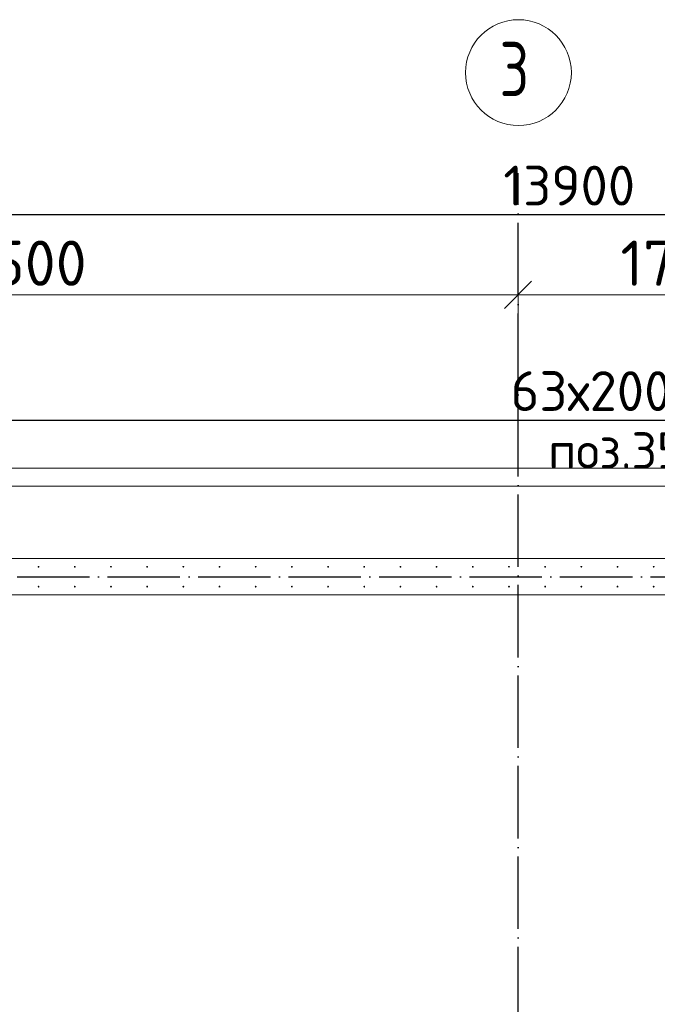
# Model space of a CAD drawing. Header units: millimetres. Extents: x -3725 to 93325, y -74170 to 82591.
# Tile 76 of 139: x 63945 to 67470, y 35417 to 40858. Entities that reach past the tile are written whole.
import ezdxf

# ---------------------------------------------------------------- set-up
doc = ezdxf.new("R2010")
doc.units = ezdxf.units.MM
doc.header["$PDMODE"] = 65
for name, pattern in [('______11', [500, 400, -50, 0, -50]), ('______3', [500, 400, -100]), ('______5', [1100, 800, -100, 100, -100])]:
    doc.linetypes.add(name, pattern=pattern)
for name, color, linetype, lineweight in [('Standard', 7, 'Continuous', 25), ('Арм.стержн. Выпуски', 180, 'Continuous', 35), ('Балка_ общее', 7, '______3', 13), ('Размерная линия_ общее', 7, 'Continuous', 13), ('Стена_ общее', 7, 'Continuous', 35), ('Фундамент (1)', 7, 'Continuous', 35)]:
    doc.layers.add(name, color=color, linetype=linetype, lineweight=lineweight)
doc.layers.add('Осевая линия_ общее', color=7, linetype='______5', lineweight=13, true_color=0xa0a0a0)
doc.styles.add('ISOCPEUR', font='ISOCPEUR')
doc.dimstyles.new('DIMSTYLE_18', dxfattribs={"dimtxt": 220, "dimasz": 250, "dimexe": 0, "dimexo": 0, "dimgap": 110, "dimtad": 2, "dimdec": 0, "dimrnd": 1, "dimzin": 12, "dimdsep": 46, "dimtxsty": 'ISOCPEUR', "dimblk1": 'ALL_ML_STRICH', "dimblk2": 'ALL_ML_STRICH', "dimsah": 1, "dimcen": 0, "dimclrd": 7, "dimclre": 256, "dimclrt": 7, "dimadec": 0, "dimazin": 0, "dimtfac": 1, "dimtdec": 0, "dimtix": 1, "dimtmove": 2, "dimatfit": 3, "dimfxl": 0, "dimtzin": 0, "dimlwd": 0, "dimlwe": -3, "dimarcsym": 0})
doc.dimstyles.new('DIMSTYLE_3', dxfattribs={"dimtxt": 220, "dimasz": 250, "dimexe": 0, "dimexo": 0, "dimgap": 110, "dimtad": 2, "dimdec": 0, "dimrnd": 5, "dimzin": 12, "dimdsep": 46, "dimtxsty": 'ISOCPEUR', "dimblk1": 'ALL_ML_STRICH', "dimblk2": 'ALL_ML_STRICH', "dimsah": 1, "dimcen": 0, "dimclrd": 7, "dimclre": 256, "dimclrt": 7, "dimadec": 0, "dimazin": 0, "dimtfac": 1, "dimtdec": 0, "dimtix": 1, "dimtmove": 2, "dimatfit": 3, "dimfxl": 0, "dimtzin": 0, "dimlwd": 0, "dimlwe": -3, "dimarcsym": 0})
doc.dimstyles.new('DIMSTYLE_7', dxfattribs={"dimtxt": 250, "dimasz": 250, "dimexe": 0, "dimexo": 0, "dimgap": 125, "dimtad": 2, "dimdec": 0, "dimrnd": 5, "dimzin": 12, "dimdsep": 46, "dimtxsty": 'ISOCPEUR', "dimblk1": 'ALL_ML_STRICH', "dimblk2": 'ALL_ML_STRICH', "dimsah": 1, "dimcen": 0, "dimclrd": 7, "dimclre": 256, "dimclrt": 7, "dimadec": 0, "dimazin": 0, "dimtfac": 1, "dimtdec": 0, "dimtix": 1, "dimtmove": 2, "dimatfit": 3, "dimfxl": 0, "dimtzin": 0, "dimlwd": 0, "dimlwe": -3, "dimarcsym": 0})

# ---------------------------------------------------------------- blocks, each defined once
blk = doc.blocks.new('ALL_ML_STRICH')
at = {"color": 0, "linetype": 'ByBlock', "lineweight": -2}
for p, q in [((0, -0.5), (0, 0.5)), ((-0.3, -0.3), (0.3, 0.3)), ((-1, 0), (0.5, 0))]:
    blk.add_line(p, q, dxfattribs=at)
blk = doc.blocks.new('*D337')
at = {"layer": 'DEFPOINTS', "color": 7, "linetype": 'Continuous', "lineweight": 13, "transparency": 33554687}
for p in [(61200, 39337.3), (66700, 38799.4), (61200, 38757.8)]:
    blk.add_point(p, dxfattribs=at)
at = {"layer": 'Балка_ общее', "color": 251, "linetype": 'Continuous', "lineweight": -2, "true_color": 0x656565, "transparency": 33554687}
for p, q in [((61200, 38767.8), (61200, 39337.3)), ((66700, 38809.4), (66700, 39337.3))]:
    blk.add_line(p, q, dxfattribs=at)
at = {"layer": 'Балка_ общее', "color": 7, "linetype": 'Continuous', "lineweight": -2, "transparency": 33554687}
blk.add_line((61200, 39337.3), (66700, 39337.3), dxfattribs=at)
at = {"layer": 'Балка_ общее', "color": 7, "linetype": 'Continuous', "lineweight": 13, "transparency": 33554687, "xscale": 250, "yscale": 250, "zscale": 250, "rotation": 180}
blk.add_blockref('ALL_ML_STRICH', (61200, 39337.3), dxfattribs=at)
at = {"layer": 'Балка_ общее', "color": 7, "linetype": 'Continuous', "lineweight": 13, "transparency": 33554687, "xscale": 250, "yscale": 250, "zscale": 250}
blk.add_blockref('ALL_ML_STRICH', (66700, 39337.3), dxfattribs=at)
at = {"layer": 'Балка_ общее', "color": 7, "linetype": 'Continuous', "lineweight": 13, "transparency": 33554687, "insert": (63962.5, 39512.3), "char_height": 250, "width": 1000, "attachment_point": 5, "style": 'ISOCPEUR'}
blk.add_mtext('\\A1;{5500}', dxfattribs=at)
blk = doc.blocks.new('*D338')
at = {"layer": 'DEFPOINTS', "color": 7, "linetype": 'Continuous', "lineweight": 13, "transparency": 33554687}
for p in [(66700, 39337.3), (66700, 38799.4), (68400, 38757.8)]:
    blk.add_point(p, dxfattribs=at)
at = {"layer": 'Балка_ общее', "color": 251, "linetype": 'Continuous', "lineweight": -2, "true_color": 0x656565, "transparency": 33554687}
for p, q in [((66700, 38809.4), (66700, 39337.3)), ((68400, 38767.8), (68400, 39337.3))]:
    blk.add_line(p, q, dxfattribs=at)
at = {"layer": 'Балка_ общее', "color": 7, "linetype": 'Continuous', "lineweight": -2, "transparency": 33554687}
blk.add_line((66700, 39337.3), (68400, 39337.3), dxfattribs=at)
at = {"layer": 'Балка_ общее', "color": 7, "linetype": 'Continuous', "lineweight": 13, "transparency": 33554687, "xscale": 250, "yscale": 250, "zscale": 250, "rotation": 180}
blk.add_blockref('ALL_ML_STRICH', (66700, 39337.3), dxfattribs=at)
at = {"layer": 'Балка_ общее', "color": 7, "linetype": 'Continuous', "lineweight": 13, "transparency": 33554687, "xscale": 250, "yscale": 250, "zscale": 250}
blk.add_blockref('ALL_ML_STRICH', (68400, 39337.3), dxfattribs=at)
at = {"layer": 'Балка_ общее', "color": 7, "linetype": 'Continuous', "lineweight": 13, "transparency": 33554687, "insert": (67587.5, 39512.3), "char_height": 250, "width": 1000, "attachment_point": 5, "style": 'ISOCPEUR'}
blk.add_mtext('\\A1;{1700}', dxfattribs=at)
blk = doc.blocks.new('*D516')
at = {"layer": 'DEFPOINTS', "color": 7, "linetype": 'Continuous', "lineweight": 13, "transparency": 33554687}
for p in [(61250, 38645.5), (61250, 37835), (73850, 37835)]:
    blk.add_point(p, dxfattribs=at)
at = {"layer": 'Размерная линия_ общее', "color": 253, "linetype": 'Continuous', "lineweight": -2, "true_color": 0xa0a0a0, "transparency": 33554687}
for p, q in [((61250, 37855), (61250, 38645.5)), ((73850, 37855), (73850, 38645.5))]:
    blk.add_line(p, q, dxfattribs=at)
at = {"layer": 'Размерная линия_ общее', "color": 7, "linetype": 'Continuous', "lineweight": -2, "transparency": 33554687}
blk.add_line((61250, 38645.5), (73850, 38645.5), dxfattribs=at)
at = {"layer": 'Размерная линия_ общее', "color": 7, "linetype": 'Continuous', "lineweight": 13, "transparency": 33554687, "xscale": 250, "yscale": 250, "zscale": 250, "rotation": 180}
blk.add_blockref('ALL_ML_STRICH', (61250, 38645.5), dxfattribs=at)
at = {"layer": 'Размерная линия_ общее', "color": 7, "linetype": 'Continuous', "lineweight": 13, "transparency": 33554687, "xscale": 250, "yscale": 250, "zscale": 250}
blk.add_blockref('ALL_ML_STRICH', (73850, 38645.5), dxfattribs=at)
at = {"layer": 'Размерная линия_ общее', "color": 7, "linetype": 'Continuous', "lineweight": 13, "transparency": 33554687, "insert": (66659, 38915.5), "char_height": 220, "width": 11, "attachment_point": 1, "line_spacing_factor": 0.60241, "style": 'ISOCPEUR'}
blk.add_mtext('63х200=12600', dxfattribs=at)
blk = doc.blocks.new('*D530')
at = {"layer": 'DEFPOINTS', "color": 7, "linetype": 'Continuous', "lineweight": 13, "transparency": 33554687}
for p in [(60000, 39948.2), (73900, 39862), (60000, 39780.9)]:
    blk.add_point(p, dxfattribs=at)
at = {"layer": 'Размерная линия_ общее', "color": 253, "linetype": 'Continuous', "lineweight": -2, "true_color": 0xa0a0a0, "transparency": 33554687}
for p, q in [((60000, 39848.2), (60000, 39780.9)), ((73900, 39780.9), (73900, 39780.9))]:
    blk.add_line(p, q, dxfattribs=at)
at = {"layer": 'Размерная линия_ общее', "color": 7, "linetype": 'Continuous', "lineweight": -2, "transparency": 33554687}
blk.add_line((60000, 39780.9), (73900, 39780.9), dxfattribs=at)
at = {"layer": 'Размерная линия_ общее', "color": 7, "linetype": 'Continuous', "lineweight": 13, "transparency": 33554687, "xscale": 250, "yscale": 250, "zscale": 250, "rotation": 180}
blk.add_blockref('ALL_ML_STRICH', (60000, 39780.9), dxfattribs=at)
at = {"layer": 'Размерная линия_ общее', "color": 7, "linetype": 'Continuous', "lineweight": 13, "transparency": 33554687, "xscale": 250, "yscale": 250, "zscale": 250}
blk.add_blockref('ALL_ML_STRICH', (73900, 39780.9), dxfattribs=at)
at = {"layer": 'Размерная линия_ общее', "color": 7, "linetype": 'Continuous', "lineweight": 13, "transparency": 33554687, "insert": (66983, 39940.9), "char_height": 220, "width": 1100, "attachment_point": 5, "style": 'ISOCPEUR'}
blk.add_mtext('\\A1;{13900}', dxfattribs=at)
blk = doc.blocks.new('СЛОЖНЫЙ_ОБЪЕКТ_6')
at = {"layer": 'Осевая линия_ общее', "color": 253, "linetype": '______11', "lineweight": -3, "true_color": 0xa0a0a0, "transparency": 33554687}
for p, q in [((66700, 15830), (66700, 40010)), ((56930, 37780), (74900, 37780))]:
    blk.add_line(p, q, dxfattribs=at)
at = {"layer": 'Осевая линия_ общее', "color": 7, "linetype": 'Continuous', "lineweight": 13, "transparency": 33554687}
blk.add_circle((66702.4, 40565.3), 292.4, dxfattribs=at)
at = {"layer": 'Осевая линия_ общее', "color": 7, "linetype": 'Continuous', "lineweight": 13, "transparency": 33554687, "insert": (66597.4, 40434.8), "char_height": 300, "width": 326.407, "attachment_point": 7, "style": 'ISOCPEUR'}
blk.add_mtext('\\W0.78;3', dxfattribs=at)
at = {"layer": 'Балка_ общее', "color": 7, "linetype": 'Continuous', "lineweight": 13, "transparency": 33554687}
for base, p1, p2, picture, middle in [((66700, 39337.3), (61200, 38767.8), (66700, 38809.4), '*D337', (63962.5, 39512.3)), ((68400, 39337.3), (66700, 38809.4), (68400, 38767.8), '*D338', (67587.5, 39512.3))]:
    dim = blk.add_linear_dim(base=base, p1=p1, p2=p2, dimstyle='DIMSTYLE_7', override={"dimpost": '<>', "dimclrd": 7, "dimclre": 251, "dimclrt": 7, "dimlwd": 0, "dimlwe": 65533}, dxfattribs=at)
    dim.commit()
    dim.dimension.update_dxf_attribs({"geometry": picture, "text_midpoint": middle, "dimtype": 160})

msp = doc.modelspace()

# ---------------------------------------------------------------- hatches: boundary and pattern name
at = {"layer": 'Арм.стержн. Выпуски', "linetype": 'Continuous', "lineweight": 35, "transparency": 33554687}
for points in [[(64055, 37835), (64054.6, 37836.9), (64053.5, 37838.5), (64051.9, 37839.6), (64050, 37840), (64048.1, 37839.6), (64046.5, 37838.5), (64045.4, 37836.9), (64045, 37835), (64045.4, 37833.1), (64046.5, 37831.5), (64048.1, 37830.4), (64050, 37830), (64051.9, 37830.4), (64053.5, 37831.5), (64054.6, 37833.1)], [(64255, 37835), (64254.6, 37836.9), (64253.5, 37838.5), (64251.9, 37839.6), (64250, 37840), (64248.1, 37839.6), (64246.5, 37838.5), (64245.4, 37836.9), (64245, 37835), (64245.4, 37833.1), (64246.5, 37831.5), (64248.1, 37830.4), (64250, 37830), (64251.9, 37830.4), (64253.5, 37831.5), (64254.6, 37833.1)], [(64455, 37835), (64454.6, 37836.9), (64453.5, 37838.5), (64451.9, 37839.6), (64450, 37840), (64448.1, 37839.6), (64446.5, 37838.5), (64445.4, 37836.9), (64445, 37835), (64445.4, 37833.1), (64446.5, 37831.5), (64448.1, 37830.4), (64450, 37830), (64451.9, 37830.4), (64453.5, 37831.5), (64454.6, 37833.1)], [(64655, 37835), (64654.6, 37836.9), (64653.5, 37838.5), (64651.9, 37839.6), (64650, 37840), (64648.1, 37839.6), (64646.5, 37838.5), (64645.4, 37836.9), (64645, 37835), (64645.4, 37833.1), (64646.5, 37831.5), (64648.1, 37830.4), (64650, 37830), (64651.9, 37830.4), (64653.5, 37831.5), (64654.6, 37833.1)], [(64855, 37835), (64854.6, 37836.9), (64853.5, 37838.5), (64851.9, 37839.6), (64850, 37840), (64848.1, 37839.6), (64846.5, 37838.5), (64845.4, 37836.9), (64845, 37835), (64845.4, 37833.1), (64846.5, 37831.5), (64848.1, 37830.4), (64850, 37830), (64851.9, 37830.4), (64853.5, 37831.5), (64854.6, 37833.1)], [(65055, 37835), (65054.6, 37836.9), (65053.5, 37838.5), (65051.9, 37839.6), (65050, 37840), (65048.1, 37839.6), (65046.5, 37838.5), (65045.4, 37836.9), (65045, 37835), (65045.4, 37833.1), (65046.5, 37831.5), (65048.1, 37830.4), (65050, 37830), (65051.9, 37830.4), (65053.5, 37831.5), (65054.6, 37833.1)], [(65255, 37835), (65254.6, 37836.9), (65253.5, 37838.5), (65251.9, 37839.6), (65250, 37840), (65248.1, 37839.6), (65246.5, 37838.5), (65245.4, 37836.9), (65245, 37835), (65245.4, 37833.1), (65246.5, 37831.5), (65248.1, 37830.4), (65250, 37830), (65251.9, 37830.4), (65253.5, 37831.5), (65254.6, 37833.1)], [(65455, 37835), (65454.6, 37836.9), (65453.5, 37838.5), (65451.9, 37839.6), (65450, 37840), (65448.1, 37839.6), (65446.5, 37838.5), (65445.4, 37836.9), (65445, 37835), (65445.4, 37833.1), (65446.5, 37831.5), (65448.1, 37830.4), (65450, 37830), (65451.9, 37830.4), (65453.5, 37831.5), (65454.6, 37833.1)], [(65655, 37835), (65654.6, 37836.9), (65653.5, 37838.5), (65651.9, 37839.6), (65650, 37840), (65648.1, 37839.6), (65646.5, 37838.5), (65645.4, 37836.9), (65645, 37835), (65645.4, 37833.1), (65646.5, 37831.5), (65648.1, 37830.4), (65650, 37830), (65651.9, 37830.4), (65653.5, 37831.5), (65654.6, 37833.1)], [(65855, 37835), (65854.6, 37836.9), (65853.5, 37838.5), (65851.9, 37839.6), (65850, 37840), (65848.1, 37839.6), (65846.5, 37838.5), (65845.4, 37836.9), (65845, 37835), (65845.4, 37833.1), (65846.5, 37831.5), (65848.1, 37830.4), (65850, 37830), (65851.9, 37830.4), (65853.5, 37831.5), (65854.6, 37833.1)], [(66055, 37835), (66054.6, 37836.9), (66053.5, 37838.5), (66051.9, 37839.6), (66050, 37840), (66048.1, 37839.6), (66046.5, 37838.5), (66045.4, 37836.9), (66045, 37835), (66045.4, 37833.1), (66046.5, 37831.5), (66048.1, 37830.4), (66050, 37830), (66051.9, 37830.4), (66053.5, 37831.5), (66054.6, 37833.1)], [(66255, 37835), (66254.6, 37836.9), (66253.5, 37838.5), (66251.9, 37839.6), (66250, 37840), (66248.1, 37839.6), (66246.5, 37838.5), (66245.4, 37836.9), (66245, 37835), (66245.4, 37833.1), (66246.5, 37831.5), (66248.1, 37830.4), (66250, 37830), (66251.9, 37830.4), (66253.5, 37831.5), (66254.6, 37833.1)], [(66455, 37835), (66454.6, 37836.9), (66453.5, 37838.5), (66451.9, 37839.6), (66450, 37840), (66448.1, 37839.6), (66446.5, 37838.5), (66445.4, 37836.9), (66445, 37835), (66445.4, 37833.1), (66446.5, 37831.5), (66448.1, 37830.4), (66450, 37830), (66451.9, 37830.4), (66453.5, 37831.5), (66454.6, 37833.1)], [(66655, 37835), (66654.6, 37836.9), (66653.5, 37838.5), (66651.9, 37839.6), (66650, 37840), (66648.1, 37839.6), (66646.5, 37838.5), (66645.4, 37836.9), (66645, 37835), (66645.4, 37833.1), (66646.5, 37831.5), (66648.1, 37830.4), (66650, 37830), (66651.9, 37830.4), (66653.5, 37831.5), (66654.6, 37833.1)], [(66855, 37835), (66854.6, 37836.9), (66853.5, 37838.5), (66851.9, 37839.6), (66850, 37840), (66848.1, 37839.6), (66846.5, 37838.5), (66845.4, 37836.9), (66845, 37835), (66845.4, 37833.1), (66846.5, 37831.5), (66848.1, 37830.4), (66850, 37830), (66851.9, 37830.4), (66853.5, 37831.5), (66854.6, 37833.1)], [(67055, 37835), (67054.6, 37836.9), (67053.5, 37838.5), (67051.9, 37839.6), (67050, 37840), (67048.1, 37839.6), (67046.5, 37838.5), (67045.4, 37836.9), (67045, 37835), (67045.4, 37833.1), (67046.5, 37831.5), (67048.1, 37830.4), (67050, 37830), (67051.9, 37830.4), (67053.5, 37831.5), (67054.6, 37833.1)], [(67255, 37835), (67254.6, 37836.9), (67253.5, 37838.5), (67251.9, 37839.6), (67250, 37840), (67248.1, 37839.6), (67246.5, 37838.5), (67245.4, 37836.9), (67245, 37835), (67245.4, 37833.1), (67246.5, 37831.5), (67248.1, 37830.4), (67250, 37830), (67251.9, 37830.4), (67253.5, 37831.5), (67254.6, 37833.1)], [(67455, 37835), (67454.6, 37836.9), (67453.5, 37838.5), (67451.9, 37839.6), (67450, 37840), (67448.1, 37839.6), (67446.5, 37838.5), (67445.4, 37836.9), (67445, 37835), (67445.4, 37833.1), (67446.5, 37831.5), (67448.1, 37830.4), (67450, 37830), (67451.9, 37830.4), (67453.5, 37831.5), (67454.6, 37833.1)], [(64055, 37725), (64054.6, 37726.9), (64053.5, 37728.5), (64051.9, 37729.6), (64050, 37730), (64048.1, 37729.6), (64046.5, 37728.5), (64045.4, 37726.9), (64045, 37725), (64045.4, 37723.1), (64046.5, 37721.5), (64048.1, 37720.4), (64050, 37720), (64051.9, 37720.4), (64053.5, 37721.5), (64054.6, 37723.1)], [(64255, 37725), (64254.6, 37726.9), (64253.5, 37728.5), (64251.9, 37729.6), (64250, 37730), (64248.1, 37729.6), (64246.5, 37728.5), (64245.4, 37726.9), (64245, 37725), (64245.4, 37723.1), (64246.5, 37721.5), (64248.1, 37720.4), (64250, 37720), (64251.9, 37720.4), (64253.5, 37721.5), (64254.6, 37723.1)], [(64455, 37725), (64454.6, 37726.9), (64453.5, 37728.5), (64451.9, 37729.6), (64450, 37730), (64448.1, 37729.6), (64446.5, 37728.5), (64445.4, 37726.9), (64445, 37725), (64445.4, 37723.1), (64446.5, 37721.5), (64448.1, 37720.4), (64450, 37720), (64451.9, 37720.4), (64453.5, 37721.5), (64454.6, 37723.1)], [(64655, 37725), (64654.6, 37726.9), (64653.5, 37728.5), (64651.9, 37729.6), (64650, 37730), (64648.1, 37729.6), (64646.5, 37728.5), (64645.4, 37726.9), (64645, 37725), (64645.4, 37723.1), (64646.5, 37721.5), (64648.1, 37720.4), (64650, 37720), (64651.9, 37720.4), (64653.5, 37721.5), (64654.6, 37723.1)], [(64855, 37725), (64854.6, 37726.9), (64853.5, 37728.5), (64851.9, 37729.6), (64850, 37730), (64848.1, 37729.6), (64846.5, 37728.5), (64845.4, 37726.9), (64845, 37725), (64845.4, 37723.1), (64846.5, 37721.5), (64848.1, 37720.4), (64850, 37720), (64851.9, 37720.4), (64853.5, 37721.5), (64854.6, 37723.1)], [(65055, 37725), (65054.6, 37726.9), (65053.5, 37728.5), (65051.9, 37729.6), (65050, 37730), (65048.1, 37729.6), (65046.5, 37728.5), (65045.4, 37726.9), (65045, 37725), (65045.4, 37723.1), (65046.5, 37721.5), (65048.1, 37720.4), (65050, 37720), (65051.9, 37720.4), (65053.5, 37721.5), (65054.6, 37723.1)], [(65255, 37725), (65254.6, 37726.9), (65253.5, 37728.5), (65251.9, 37729.6), (65250, 37730), (65248.1, 37729.6), (65246.5, 37728.5), (65245.4, 37726.9), (65245, 37725), (65245.4, 37723.1), (65246.5, 37721.5), (65248.1, 37720.4), (65250, 37720), (65251.9, 37720.4), (65253.5, 37721.5), (65254.6, 37723.1)], [(65455, 37725), (65454.6, 37726.9), (65453.5, 37728.5), (65451.9, 37729.6), (65450, 37730), (65448.1, 37729.6), (65446.5, 37728.5), (65445.4, 37726.9), (65445, 37725), (65445.4, 37723.1), (65446.5, 37721.5), (65448.1, 37720.4), (65450, 37720), (65451.9, 37720.4), (65453.5, 37721.5), (65454.6, 37723.1)], [(65655, 37725), (65654.6, 37726.9), (65653.5, 37728.5), (65651.9, 37729.6), (65650, 37730), (65648.1, 37729.6), (65646.5, 37728.5), (65645.4, 37726.9), (65645, 37725), (65645.4, 37723.1), (65646.5, 37721.5), (65648.1, 37720.4), (65650, 37720), (65651.9, 37720.4), (65653.5, 37721.5), (65654.6, 37723.1)], [(65855, 37725), (65854.6, 37726.9), (65853.5, 37728.5), (65851.9, 37729.6), (65850, 37730), (65848.1, 37729.6), (65846.5, 37728.5), (65845.4, 37726.9), (65845, 37725), (65845.4, 37723.1), (65846.5, 37721.5), (65848.1, 37720.4), (65850, 37720), (65851.9, 37720.4), (65853.5, 37721.5), (65854.6, 37723.1)], [(66055, 37725), (66054.6, 37726.9), (66053.5, 37728.5), (66051.9, 37729.6), (66050, 37730), (66048.1, 37729.6), (66046.5, 37728.5), (66045.4, 37726.9), (66045, 37725), (66045.4, 37723.1), (66046.5, 37721.5), (66048.1, 37720.4), (66050, 37720), (66051.9, 37720.4), (66053.5, 37721.5), (66054.6, 37723.1)], [(66255, 37725), (66254.6, 37726.9), (66253.5, 37728.5), (66251.9, 37729.6), (66250, 37730), (66248.1, 37729.6), (66246.5, 37728.5), (66245.4, 37726.9), (66245, 37725), (66245.4, 37723.1), (66246.5, 37721.5), (66248.1, 37720.4), (66250, 37720), (66251.9, 37720.4), (66253.5, 37721.5), (66254.6, 37723.1)], [(66455, 37725), (66454.6, 37726.9), (66453.5, 37728.5), (66451.9, 37729.6), (66450, 37730), (66448.1, 37729.6), (66446.5, 37728.5), (66445.4, 37726.9), (66445, 37725), (66445.4, 37723.1), (66446.5, 37721.5), (66448.1, 37720.4), (66450, 37720), (66451.9, 37720.4), (66453.5, 37721.5), (66454.6, 37723.1)], [(66655, 37725), (66654.6, 37726.9), (66653.5, 37728.5), (66651.9, 37729.6), (66650, 37730), (66648.1, 37729.6), (66646.5, 37728.5), (66645.4, 37726.9), (66645, 37725), (66645.4, 37723.1), (66646.5, 37721.5), (66648.1, 37720.4), (66650, 37720), (66651.9, 37720.4), (66653.5, 37721.5), (66654.6, 37723.1)], [(66855, 37725), (66854.6, 37726.9), (66853.5, 37728.5), (66851.9, 37729.6), (66850, 37730), (66848.1, 37729.6), (66846.5, 37728.5), (66845.4, 37726.9), (66845, 37725), (66845.4, 37723.1), (66846.5, 37721.5), (66848.1, 37720.4), (66850, 37720), (66851.9, 37720.4), (66853.5, 37721.5), (66854.6, 37723.1)], [(67055, 37725), (67054.6, 37726.9), (67053.5, 37728.5), (67051.9, 37729.6), (67050, 37730), (67048.1, 37729.6), (67046.5, 37728.5), (67045.4, 37726.9), (67045, 37725), (67045.4, 37723.1), (67046.5, 37721.5), (67048.1, 37720.4), (67050, 37720), (67051.9, 37720.4), (67053.5, 37721.5), (67054.6, 37723.1)], [(67255, 37725), (67254.6, 37726.9), (67253.5, 37728.5), (67251.9, 37729.6), (67250, 37730), (67248.1, 37729.6), (67246.5, 37728.5), (67245.4, 37726.9), (67245, 37725), (67245.4, 37723.1), (67246.5, 37721.5), (67248.1, 37720.4), (67250, 37720), (67251.9, 37720.4), (67253.5, 37721.5), (67254.6, 37723.1)], [(67455, 37725), (67454.6, 37726.9), (67453.5, 37728.5), (67451.9, 37729.6), (67450, 37730), (67448.1, 37729.6), (67446.5, 37728.5), (67445.4, 37726.9), (67445, 37725), (67445.4, 37723.1), (67446.5, 37721.5), (67448.1, 37720.4), (67450, 37720), (67451.9, 37720.4), (67453.5, 37721.5), (67454.6, 37723.1)]]:
    msp.add_hatch(color=4, dxfattribs=at).paths.add_polyline_path(points)

# ---------------------------------------------------------------- linework, layer by layer
at = {"layer": 'Standard', "color": 7, "linetype": 'Continuous', "lineweight": 18, "transparency": 33554687}
msp.add_lwpolyline([(59250, 16540), (78500, 16540), (78500, 38380), (59250, 38380), (59250, 16540)], dxfattribs=at)
at = {"layer": 'Стена_ общее', "color": 7, "linetype": 'Continuous', "lineweight": 18, "transparency": 33554687}
for p, q in [((61200, 37880), (74100, 37880)), ((61200, 37880), (74100, 37880)), ((73900, 37680), (61200, 37680)), ((73900, 37680), (61200, 37680))]:
    msp.add_line(p, q, dxfattribs=at)
at = {"layer": 'Фундамент (1)', "color": 7, "lineweight": 18, "transparency": 33554687}
msp.add_line((60600, 38280), (74500, 38280), dxfattribs=at)
at = {"layer": 'Фундамент (1)', "color": 7, "linetype": 'Continuous', "lineweight": 18, "transparency": 33554687}
msp.add_line((60600, 38280), (74500, 38280), dxfattribs=at)

# ---------------------------------------------------------------- block references
at = {"layer": 'Балка_ общее', "color": 7, "linetype": 'Continuous', "lineweight": 13, "transparency": 33554687}
msp.add_blockref('СЛОЖНЫЙ_ОБЪЕКТ_6', (0, 0), dxfattribs=at)

# ---------------------------------------------------------------- texts
at = {"layer": 'Standard', "color": 7, "linetype": 'Continuous', "lineweight": 13, "transparency": 33554687, "insert": (67417.4, 38454.7), "char_height": 200, "width": 1196.491, "attachment_point": 5, "style": 'ISOCPEUR'}
msp.add_mtext('\\A1;{\\fISOCPEUR|i0|b0;\\H200.000000;\\W1.000000;\\C7;поз.35,36}\\P', dxfattribs=at)

# ---------------------------------------------------------------- dimensions: what is measured, and where the dimension line sits
at = {"layer": 'Размерная линия_ общее', "color": 7, "linetype": 'Continuous', "lineweight": 13, "transparency": 33554687}
dim = msp.add_linear_dim(base=(73900, 39780.9), p1=(60000, 39848.2), p2=(73900, 39780.9), dimstyle='DIMSTYLE_18', override={"dimpost": '<>', "dimclrd": 7, "dimclre": 253, "dimclrt": 7, "dimlwd": 0, "dimlwe": 65533}, dxfattribs=at)
dim.commit()
dim.dimension.update_dxf_attribs({"geometry": '*D530', "text_midpoint": (66983, 39940.9), "dimtype": 160})
dim = msp.add_linear_dim(base=(73850, 38645.5), p1=(61250, 37855), p2=(73850, 37855), text='63х200=12600', dimstyle='DIMSTYLE_3', override={"dimpost": '<>', "dimclrd": 7, "dimclre": 253, "dimclrt": 7, "dimlwd": 0, "dimlwe": 65533}, dxfattribs=at)
dim.commit()
dim.dimension.update_dxf_attribs({"geometry": '*D516', "text_midpoint": (67550, 38755.5), "dimtype": 160})

doc.saveas('drawing.dxf')
